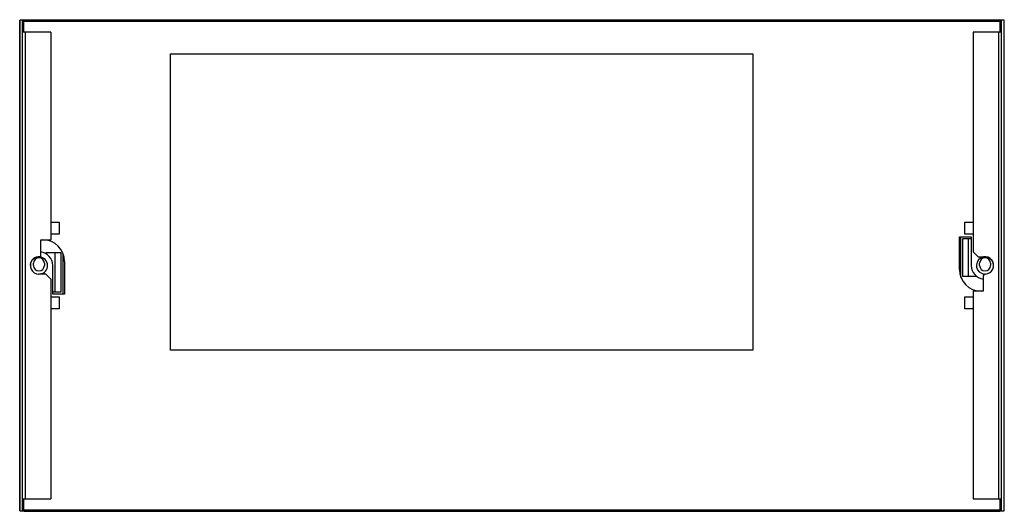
# Model space of a CAD drawing. Header units: millimetres. Extents: x 69 to 568, y 318 to 567.
import ezdxf

# ---------------------------------------------------------------- set-up
doc = ezdxf.new("R2010")
doc.units = ezdxf.units.MM
doc.header["$LTSCALE"] = 57.86256
doc.layers.get('0').update_dxf_attribs({"linetype": 'CONTINUOUS'})

msp = doc.modelspace()

# ---------------------------------------------------------------- linework, layer by layer
at = {"color": 7}
for p, q in [((68.82, 318), (68.82, 566.4)), ((70.98, 566.4), (68.82, 566.4)), ((68.87, 566.4), (68.87, 318)), ((70.21, 318), (70.21, 566.4)), ((70.98, 560.4), (70.98, 566.4)), ((70.98, 565.9), (565.35, 565.9)), ((71.1, 565.9), (71.1, 566.7)), ((71.1, 566.7), (565.24, 566.7)), ((72.02, 565.9), (72.02, 566.7)), ((75.07, 565.9), (75.07, 566.7)), ((87.57, 565.9), (87.57, 566.7)), ((88.57, 565.9), (88.57, 566.7)), ((547.77, 565.9), (547.77, 566.7)), ((548.77, 565.9), (548.77, 566.7)), ((561.27, 565.9), (561.27, 566.7)), ((564.31, 565.9), (564.31, 566.7)), ((565.24, 565.9), (565.24, 566.7)), ((567.52, 566.4), (565.35, 566.4)), ((565.35, 560.4), (565.35, 566.4)), ((566.13, 318), (566.13, 566.4)), ((567.46, 318), (567.46, 566.4)), ((567.52, 318), (567.52, 566.4)), ((70.32, 324), (70.32, 560.4)), ((84.57, 560.4), (70.32, 560.4)), ((71.6, 560.4), (71.6, 324)), ((84.57, 560.4), (84.57, 455.2)), ((566.01, 560.4), (551.77, 560.4)), ((551.77, 560.4), (551.77, 449.05)), ((564.74, 324), (564.74, 560.4)), ((566.01, 560.4), (566.01, 324)), ((145.17, 399.4), (145.17, 549.4)), ((145.17, 549.4), (440.17, 549.4)), ((440.17, 549.4), (440.17, 399.4)), ((84.57, 464.1), (88.77, 464.1)), ((88.77, 464.1), (88.77, 458.1)), ((547.57, 464.1), (551.77, 464.1)), ((547.57, 458.1), (547.57, 464.1)), ((79.56, 446.55), (79.56, 455.2)), ((79.56, 455.2), (84.57, 455.2)), ((88.77, 458.1), (84.57, 458.1)), ((544.77, 456.7), (550.77, 456.7)), ((544.77, 440.2), (544.77, 456.7)), ((545.57, 436.08), (545.57, 456.7)), ((550.77, 455.7), (546.27, 455.7)), ((546.27, 455.7), (546.27, 436.7)), ((551.77, 458.1), (547.57, 458.1)), ((549.27, 455.7), (549.27, 436.7)), ((550.77, 456.7), (550.77, 442.2)), ((554.27, 446.55), (551.77, 449.05)), ((82.07, 448.7), (82.07, 448.26)), ((89.57, 448.7), (82.07, 448.7)), ((86.57, 448.7), (86.57, 428.7)), ((89.57, 448.7), (89.57, 428.7)), ((90.77, 427.7), (90.77, 448.32)), ((91.57, 444.2), (91.57, 427.7)), ((554.27, 446.55), (556.97, 446.55)), ((75.82, 442.2), (75.82, 443.3)), ((81.32, 443.3), (81.32, 442.2)), ((85.57, 427.7), (85.57, 442.2)), ((555.02, 442.2), (555.02, 443.3)), ((560.52, 443.3), (560.52, 442.2)), ((82.07, 437.85), (78.57, 437.85)), ((82.07, 437.85), (84.57, 435.35)), ((84.57, 435.35), (84.57, 324)), ((553.44, 436.7), (546.27, 436.7)), ((556.77, 436.56), (556.77, 429.2)), ((556.77, 429.2), (551.77, 429.2)), ((551.77, 429.2), (551.77, 324)), ((84.57, 426.3), (88.77, 426.3)), ((89.57, 428.7), (85.57, 428.7)), ((91.57, 427.7), (85.57, 427.7)), ((88.77, 426.3), (88.77, 420.3)), ((547.57, 426.3), (551.77, 426.3)), ((547.57, 420.3), (547.57, 426.3)), ((88.77, 420.3), (84.57, 420.31)), ((551.77, 420.31), (547.57, 420.3)), ((440.17, 399.4), (145.17, 399.4)), ((70.32, 324), (84.57, 324)), ((70.98, 318), (70.98, 324)), ((551.77, 324), (566.01, 324)), ((565.35, 318), (565.35, 324)), ((68.82, 318), (70.98, 318)), ((70.98, 318.5), (565.35, 318.5)), ((71.1, 318.5), (71.1, 317.7)), ((71.1, 317.7), (565.24, 317.7)), ((72.02, 318.5), (72.02, 317.7)), ((75.07, 318.5), (75.07, 317.7)), ((87.57, 318.5), (87.57, 317.7)), ((88.57, 318.5), (88.57, 317.7)), ((547.77, 318.5), (547.77, 317.7)), ((548.77, 318.5), (548.77, 317.7)), ((561.27, 318.5), (561.27, 317.7)), ((564.31, 318.5), (564.31, 317.7)), ((565.24, 318.5), (565.24, 317.7)), ((565.35, 318), (567.52, 318))]:
    msp.add_line(p, q, dxfattribs=at)
for centre, radius, start, end in [((80.57, 444.2), 11, 0, 90), ((78.57, 442.2), 7, 0, 82.6231), ((78.58, 442.26), 4.41, 77.1707, 269.8334), ((78.57, 442.2), 4.35, 288.1937, 180), ((78.57, 443.3), 2.75, 0, 180), ((557.77, 442.2), 4.35, 0, 279.2651), ((557.77, 443.3), 2.75, 0, 180), ((557.76, 442.24), 4.39, 273.0437, 100.4821), ((78.57, 442.2), 2.75, 180, 360), ((555.77, 440.2), 11, 180, 270), ((557.77, 442.2), 7, 180, 262.5673), ((557.77, 442.2), 2.75, 180, 360), ((558.07, 436.56), 1.3, 93.0437, 180)]:
    msp.add_arc(centre, radius, start, end, dxfattribs=at)

doc.saveas('drawing.dxf')
